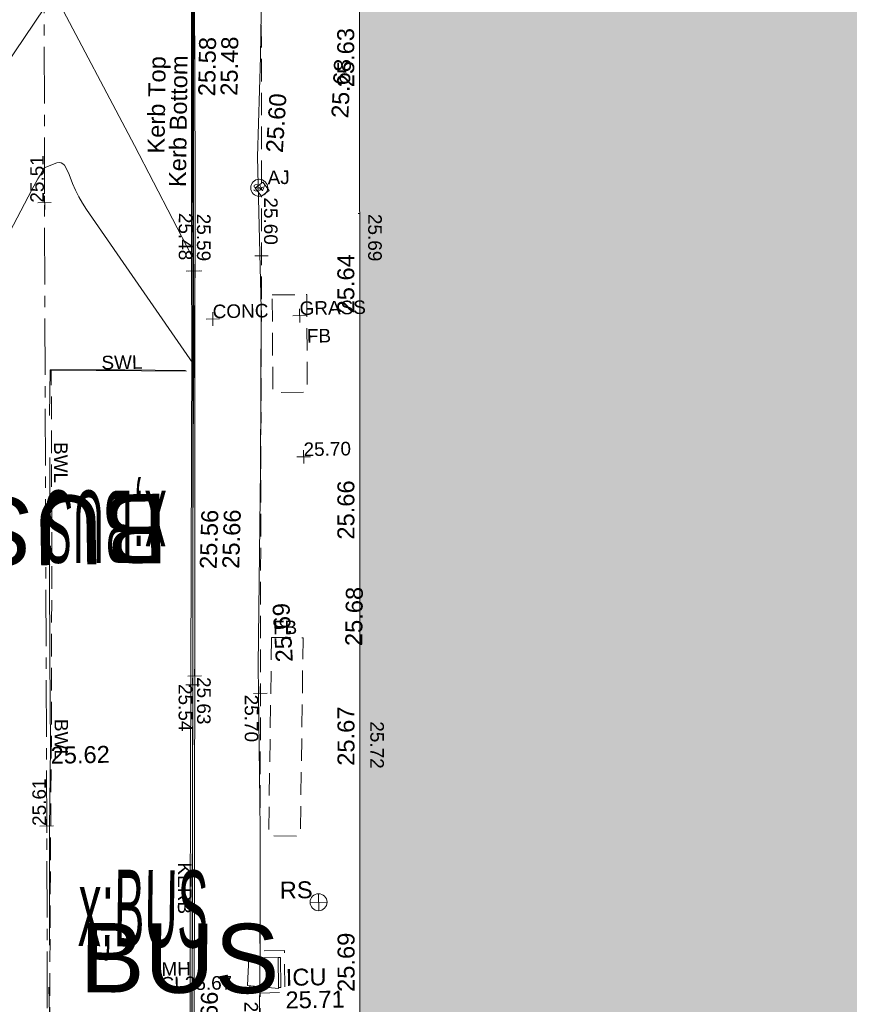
# Model space of a CAD drawing. Header units: millimetres. Extents: x -287732 to 520720, y -88450 to 287754.
# Tile 149 of 256: x -212884 to -194533, y 118755 to 140524. Entities that reach past the tile are written whole.
import ezdxf

# ---------------------------------------------------------------- set-up
doc = ezdxf.new("R2010")
doc.units = ezdxf.units.MM
for name, pattern in [('IMPORT-CENTER _6_', [2000, 1250, -250, 250, -250]), ('IMPORT-DASHED _2_', [750, 500, -250]), ('IMPORT-UG_ELEC_STREET LIGHTING_QLB2 _2_', [2700, 1500, -300, 0, -250, 150, -300, 0, -200])]:
    doc.linetypes.add(name, pattern=pattern)
for name, color, linetype, lineweight, true_color in [('00_TOPO_FOOTPATH', 7, 'Continuous', 9, 0xa50000), ('00_TOPO_FURN_SIGN', 7, 'Continuous', 9, 0x666666), ('00_TOPO_KERB_BOTTOM', 1, 'Continuous', 9, 0xff0000), ('00_TOPO_KERB_TOP', 7, 'Continuous', 9, 0xa500a5), ('00_TOPO_ROAD_MARKING_WHITE_CONTINUOUS', 7, 'Continuous', 9, 0x999999), ('00_TOPO_ROAD_MARKING_WHITE_DASH', 7, 'Continuous', 9, 0x999999), ('00_TOPO_SERV_IC', 5, 'Continuous', 9, 0x0000ff), ('00_TOPO_SERV_STOP_VALVE', 7, 'Continuous', 9, 0x666666), ('00_UAV_BUILDING_OUTLINE', 5, 'Continuous', 9, 0x0000ff), ('01_DTM_CONTOUR_MNR', 7, 'Continuous', 9, 0xa5a552), ('12333-PUM-2D-U-0001-C01 - Rev2_REVIT IMPORT_dwg', 7, 'Continuous', 9, 0x767676), ('A_RHA_Line', 7, 'Continuous', 9, 0x00a600), ('ARMSTRONG_JUNCTION', 7, 'Continuous', 9, 0xa55200), ('ARMSTRONG_JUNCTION_TXT', 7, 'Continuous', 9, 0xa55200), ('CONTOURS_MINOR', 7, 'Continuous', 9, 0x00a5a5), ('FLOWER_BED', 40, 'IMPORT-DASHED _2_', 9, 0xffbf00), ('FLOWER_BED_TXT', 40, 'Continuous', 9, 0xffbf00), ('KERB_BOTTOM', 7, 'Continuous', 9, 0x0000a5), ('KERB_BOTTOM_LVL', 7, 'Continuous', 9, 0x0000a5), ('KERB_BOTTOM_TXT', 7, 'Continuous', 9, 0x0000a5), ('KERB_TOP', 2, 'Continuous', 9, 0xffff00), ('KERB_TOP_LVL', 2, 'Continuous', 9, 0xffff00), ('MANHOLES', 7, 'Continuous', 9, 0xa50000), ('MANHOLES_LVL', 7, 'Continuous', 9, 0xa50000), ('MANHOLES_TXT', 7, 'Continuous', 9, 0xa50000), ('MARKINGS_DASHED_WHITE', 7, 'IMPORT-DASHED _2_', 9, 0xc0c0c0), ('MARKINGS_DASHED_WHITE_TXT', 7, 'Continuous', 9, 0xc0c0c0), ('MARKINGS_WHITE_LINE', 7, 'Continuous', 9, 0xc0c0c0), ('MARKINGS_WHITE_LINE_TXT', 7, 'Continuous', 9, 0xc0c0c0), ('ROAD_CROWNLINE', 7, 'IMPORT-CENTER _6_', 9, 0xa500a5), ('ROAD_CROWNLINE_LVL', 7, 'Continuous', 9, 0xa500a5), ('ROAD_MARKINGS', 7, 'Continuous', 9, 0xc0c0c0), ('SPOT_HEIGHTS_LVL', 7, 'Continuous', 9, 0x00a500)]:
    doc.layers.add(name, color=color, linetype=linetype, lineweight=lineweight, true_color=true_color)
for name, color, linetype, lineweight in [('00_TOPO_ROAD_TEXT', 7, 'Continuous', 9), ('A_RHA_Detail', 7, 'Continuous', 9), ('CHANGE_OF_SURFACE', 7, 'IMPORT-DASHED _2_', 9), ('CHANGE_OF_SURFACE_LVL', 7, 'Continuous', 9), ('GEN-TEXT', 7, 'Continuous', 9), ('Text', 7, 'Continuous', 9), ('TEXT_TXT', 7, 'Continuous', 9)]:
    doc.layers.add(name, color=color, linetype=linetype, lineweight=lineweight)
doc.styles.add('Arial_10', font='arial.ttf', dxfattribs={"height": 1536.319028})
doc.styles.add('Arial_3', font='arial.ttf', dxfattribs={"height": 300})
doc.styles.add('Swis721 Lt BT', font='swissl.ttf', dxfattribs={"height": 400})
doc.styles.add('Swis721 Lt BT_17', font='swissl.ttf', dxfattribs={"width": 0.426144, "height": 1700})
doc.styles.add('Swis721 Lt BT_18', font='swissl.ttf', dxfattribs={"width": 0.426144, "height": 1600.487118})
doc.styles.add('Swis721 Lt BT_2', font='swissl.ttf', dxfattribs={"height": 375})

# ---------------------------------------------------------------- blocks, each defined once
blk = doc.blocks.new('12333-PUM-2D-U-0001-C01 - Rev2_REVIT IMPORT_dwg_MSL_RoadSign_SYM-2077193-Site Location Plan Proposed')
at = {"layer": '00_TOPO_FURN_SIGN', "color": 254, "true_color": 0xcccccc}
for p, q in [((-500, 0), (500, 0)), ((0, -500), (0, 500))]:
    blk.add_line(p, q, dxfattribs=at)
blk.add_circle((0, 0), 500, dxfattribs=at)
blk = doc.blocks.new('12333-PUM-2D-U-0001-C01 - Rev2_REVIT IMPORT_dwg_MSL_Sluice_Valve_SYM-2077246-Site Location Plan Proposed')
at = {"layer": '00_TOPO_SERV_STOP_VALVE', "color": 254, "true_color": 0xcccccc}
blk.add_circle((0, 0), 500, dxfattribs=at)
at = {"layer": '00_TOPO_SERV_STOP_VALVE', "insert": (0, 199), "char_height": 400, "width": 785.11, "attachment_point": 2, "line_spacing_factor": 1.005062, "style": 'Swis721 Lt BT'}
blk.add_mtext('SV', dxfattribs=at)
blk = doc.blocks.new('12333-PUM-2D-U-0001-C01 - Rev2_REVIT IMPORT_dwg_MGS62954_T2_Galway_ITM_3d_Rev1-2077680-Site Location Plan Proposed')
at = {"layer": '00_TOPO_FOOTPATH', "color": 254, "true_color": 0xcccccc, "flags": 128}
blk.add_lwpolyline([(533697065, 725708028), (533697002, 725704734), (533696983, 725702114), (533696874, 725698723), (533696771, 725696519), (533696787, 725693159), (533696714, 725689608), (533696588, 725685275), (533696568, 725681646), (533696524, 725679141), (533696438, 725676039), (533696400, 725673539)], dxfattribs=at)
at = {"layer": '00_TOPO_KERB_BOTTOM', "color": 254, "true_color": 0xcccccc, "flags": 128}
blk.add_lwpolyline([(533695500, 725708174), (533695451, 725705384), (533695409, 725702843), (533695364, 725699926), (533695317, 725697160), (533695273, 725694358), (533695237, 725692164), (533695193, 725690121), (533695138, 725687448), (533695096, 725685243), (533695040, 725682670), (533694981, 725679619), (533694934, 725676973), (533694911, 725675533)], dxfattribs=at)
at = {"layer": '00_TOPO_KERB_TOP', "color": 254, "true_color": 0xcccccc, "flags": 128}
blk.add_lwpolyline([(533695545, 725708173), (533695495, 725705383), (533695452, 725702842), (533695407, 725699925), (533695361, 725697159), (533695316, 725694358), (533695280, 725692164), (533695236, 725690120), (533695181, 725687447), (533695139, 725685242), (533695084, 725682669), (533695024, 725679618), (533694977, 725676972), (533694967, 725676312), (533694954, 725675532)], dxfattribs=at)
at = {"layer": '00_TOPO_ROAD_MARKING_WHITE_CONTINUOUS', "color": 254, "true_color": 0xcccccc, "flags": 128}
for points in [[(533692070, 725690880), (533692100, 725691890), (533693750, 725691860), (533695090, 725691820)], [(533691830, 725678240), (533691840, 725677350), (533693310, 725677350), (533694640, 725677330)]]:
    blk.add_lwpolyline(points, dxfattribs=at)
at = {"layer": '00_TOPO_ROAD_MARKING_WHITE_DASH', "color": 254, "true_color": 0xcccccc, "flags": 128}
blk.add_lwpolyline([(533692060, 725689950), (533692010, 725687420), (533691980, 725685530), (533691960, 725683560), (533691910, 725681740), (533691860, 725679170)], dxfattribs=at)
at = {"layer": '00_TOPO_SERV_IC', "color": 254, "true_color": 0xcccccc}
for p, q in [((533696228, 725678203), (533696266, 725678813)), ((533696913, 725678813), (533696266, 725678813)), ((533696913, 725678127), (533696913, 725678813)), ((533696228, 725678203), (533696913, 725678127))]:
    blk.add_line(p, q, dxfattribs=at)
at = {"layer": '01_DTM_CONTOUR_MNR', "color": 254, "true_color": 0xcccccc, "flags": 128}
blk.add_lwpolyline([(533690320, 725697340), (533692330, 725700210), (533694052, 725696813), (533695270, 725694360), (533695320, 725696693), (533695328, 725697160), (533695360, 725698914), (533695380, 725699930)], dxfattribs=at)
at = {"xscale": 0.375, "yscale": 0.375, "zscale": 0.375}
for name, p in [('12333-PUM-2D-U-0001-C01 - Rev2_REVIT IMPORT_dwg_MSL_Sluice_Valve_SYM-2077246-Site Location Plan Proposed', (533696793, 725695832)), ('12333-PUM-2D-U-0001-C01 - Rev2_REVIT IMPORT_dwg_MSL_RoadSign_SYM-2077193-Site Location Plan Proposed', (533697830, 725680015))]:
    blk.add_blockref(name, p, dxfattribs=at)
at = {"layer": '00_TOPO_FOOTPATH', "color": 251, "true_color": 0x666666, "char_height": 375, "width": 1495.9, "attachment_point": 1, "line_spacing_factor": 1.005062, "style": 'Swis721 Lt BT_2'}
for s, insert, rotation in [('25.68', (533698415, 725697355), 86.0971), ('25.60', (533696954, 725696618), 85.3679), ('25.68', (533698518, 725685669), 88.2698), ('25.69', (533696981, 725685326), 92.524)]:
    blk.add_mtext(s, dxfattribs=dict(at, insert=insert, rotation=rotation))
at = {"layer": '00_TOPO_FURN_SIGN', "insert": (533696976, 725680483), "char_height": 375, "width": 783.57, "attachment_point": 1, "line_spacing_factor": 1.005062, "style": 'Swis721 Lt BT_2'}
blk.add_mtext('RS', dxfattribs=at)
at = {"layer": '00_TOPO_KERB_BOTTOM', "color": 251, "true_color": 0x666666, "char_height": 375, "attachment_point": 1, "line_spacing_factor": 1.005062, "style": 'Swis721 Lt BT_2'}
for s, insert, width, rotation in [('25.48', (533695971, 725697883), 1495.9, 88.0507), ('Kerb Bottom', (533694798, 725695884), 3414.46, 88.2676), ('25.56', (533695330, 725687433), 1495.9, 87.3041)]:
    blk.add_mtext(s, dxfattribs=dict(at, insert=insert, width=width, rotation=rotation))
at = {"layer": '00_TOPO_KERB_TOP', "color": 251, "true_color": 0x666666, "char_height": 375, "attachment_point": 1, "line_spacing_factor": 1.005062, "style": 'Swis721 Lt BT_2'}
for s, insert, width, rotation in [('25.58', (533695479, 725697881), 1495.9, 88.0507), ('Kerb Top', (533694336, 725696632), 2493.17, 88.2676), ('25.66', (533695827, 725687431), 1495.9, 87.3041), ('25.66', (533695148, 725676779), 1495.9, 87.8776)]:
    blk.add_mtext(s, dxfattribs=dict(at, insert=insert, width=width, rotation=rotation))
at = {"layer": '00_TOPO_ROAD_MARKING_WHITE_DASH', "color": 251, "true_color": 0x666666, "insert": (533691960, 725683555), "char_height": 375, "width": 1495.9, "attachment_point": 1, "line_spacing_factor": 1.005062, "style": 'Swis721 Lt BT_2'}
blk.add_mtext('25.62', dxfattribs=at)
at = {"layer": '00_TOPO_ROAD_TEXT', "color": 251, "true_color": 0x666666, "attachment_point": 1, "line_spacing_factor": 1.005062}
for insert, char_height, width, rotation, style in [((533694592, 725687573), 1600.5, 3039.56, 178.9086, 'Swis721 Lt BT_18'), ((533692544, 725680843), 1700, 3229.19, 358.195, 'Swis721 Lt BT_17')]:
    blk.add_mtext('x;BUS', dxfattribs=dict(at, insert=insert, char_height=char_height, width=width, rotation=rotation, style=style))
at = {"layer": '00_TOPO_SERV_IC', "color": 251, "true_color": 0x666666, "char_height": 375, "attachment_point": 1, "line_spacing_factor": 1.005062, "style": 'Swis721 Lt BT_2'}
for s, insert, width in [('ICU', (533697075, 725678554), 1021.01), ('25.71', (533697061, 725678054), 1495.9)]:
    blk.add_mtext(s, dxfattribs=dict(at, insert=insert, width=width))
at = {"layer": '00_UAV_BUILDING_OUTLINE', "color": 251, "true_color": 0x666666, "char_height": 375, "width": 1495.9, "attachment_point": 1, "rotation": 89.0222, "line_spacing_factor": 1.005062, "style": 'Swis721 Lt BT_2'}
for s, insert in [('25.63', (533698558, 725698022)), ('25.64', (533698473, 725693023)), ('25.66', (533698387, 725688023)), ('25.67', (533698302, 725683024)), ('25.69', (533698217, 725678025))]:
    blk.add_mtext(s, dxfattribs=dict(at, insert=insert))
blk = doc.blocks.new('12333-PUM-2D-U-0001-C01 - Rev2_REVIT IMPORT_dwg_SPOT-2077713-Site Location Plan Proposed')
at = {"layer": 'Text', "color": 253, "true_color": 0xaaaaaa}
for p, q in [((-500, 0), (500, 0)), ((0, 500), (0, -500))]:
    blk.add_line(p, q, dxfattribs=at)
blk = doc.blocks.new('12333-PUM-2D-U-0001-C01 - Rev2_REVIT IMPORT_dwg_SPOT-V264-Site Location Plan Proposed')
at = {"layer": 'CHANGE_OF_SURFACE_LVL', "color": 253, "true_color": 0xaaaaaa}
blk.add_line((-500, 0), (-380, 0), dxfattribs=at)
blk = doc.blocks.new('12333-PUM-2D-U-0001-C01 - Rev2_REVIT IMPORT_dwg_SPOT-2077769-Site Location Plan Proposed')
at = {"layer": 'CHANGE_OF_SURFACE_LVL', "color": 253, "true_color": 0xaaaaaa}
for p, q in [((-500, 0), (500, 0)), ((0, 500), (0, -500))]:
    blk.add_line(p, q, dxfattribs=at)
blk = doc.blocks.new('12333-PUM-2D-U-0001-C01 - Rev2_REVIT IMPORT_dwg_SPOT-V272-Site Location Plan Proposed')
at = {"layer": 'KERB_BOTTOM_LVL', "color": 9, "true_color": 0xaaaae1}
for p, q in [((-500, 0), (500, 0)), ((0, 500), (0, -500))]:
    blk.add_line(p, q, dxfattribs=at)
blk = doc.blocks.new('12333-PUM-2D-U-0001-C01 - Rev2_REVIT IMPORT_dwg_SPOT-2077810-Site Location Plan Proposed')
at = {"layer": 'KERB_TOP_LVL', "color": 51, "true_color": 0xffffaa}
for p, q in [((-500, 0), (500, 0)), ((0, 500), (0, -500))]:
    blk.add_line(p, q, dxfattribs=at)
blk = doc.blocks.new('12333-PUM-2D-U-0001-C01 - Rev2_REVIT IMPORT_dwg_SPOT-2077775-Site Location Plan Proposed')
at = {"layer": 'SPOT_HEIGHTS_LVL', "color": 9, "true_color": 0xaae1aa}
for p, q in [((-500, 0), (500, 0)), ((0, 500), (0, -500))]:
    blk.add_line(p, q, dxfattribs=at)
blk = doc.blocks.new('12333-PUM-2D-U-0001-C01 - Rev2_REVIT IMPORT_dwg_SPOT-2077774-Site Location Plan Proposed')
at = {"layer": 'ROAD_CROWNLINE_LVL', "color": 254, "true_color": 0xe1aae1}
for p, q in [((-500, 0), (500, 0)), ((0, 500), (0, -500))]:
    blk.add_line(p, q, dxfattribs=at)
blk = doc.blocks.new('12333-PUM-2D-U-0001-C01 - Rev2_REVIT IMPORT_dwg-1620468-Site Location Plan Proposed')
at = {"layer": 'ARMSTRONG_JUNCTION', "color": 9, "true_color": 0xe1c5aa, "flags": 128}
blk.add_lwpolyline([(55793, 80099), (55624, 79972), (55760, 79790), (55930, 79917)], close=True, dxfattribs=at)
at = {"layer": 'CHANGE_OF_SURFACE', "color": 253, "true_color": 0xaaaaaa, "flags": 128}
for points in [[(55767, 80079), (55813, 82719), (55842, 85434), (54387, 85485)], [(55339, 58345), (55340, 58395), (55341, 58459), (55386, 60412), (55427, 62172), (55974, 62181), (55978, 63105), (55436, 63110), (55545, 68803), (55644, 73916), (55738, 78473), (55761, 79791)]]:
    blk.add_lwpolyline(points, dxfattribs=at)
at = {"layer": 'CONTOURS_MINOR', "color": 254, "true_color": 0xaae1e1, "flags": 128}
blk.add_lwpolyline([(47888, 74919), (50682, 80017), (50728, 80098), (50774, 80180), (50822, 80260), (50870, 80340), (50968, 80499), (51249, 80607), (51298, 80614), (51343, 80608), (51381, 80585), (51415, 80549), (51442, 80498), (51468, 80447), (51491, 80395), (51513, 80341), (51588, 80142), (51651, 79992), (51720, 79844), (51800, 79702), (51885, 79563), (54178, 76129), (54226, 78419), (54233, 78715), (54239, 79012), (54245, 79309), (54251, 79606), (54263, 80199), (54292, 81696), (54300, 82152), (54309, 82607), (54318, 83063), (54326, 83518), (54344, 84429)], dxfattribs=at)
at = {"layer": 'FLOWER_BED', "color": 41, "true_color": 0xffe9aa, "flags": 128}
for points in [[(55961, 77606), (56723, 77597), (56697, 75440), (55935, 75449)], [(55812, 70035), (55673, 65650), (56372, 65628), (56511, 70013)]]:
    blk.add_lwpolyline(points, close=True, dxfattribs=at)
at = {"layer": 'GEN-TEXT', "color": 253, "true_color": 0xaaaaaa}
for p, q in [((55716, 79916), (55787, 79987)), ((55787, 79916), (55716, 79987))]:
    blk.add_line(p, q, dxfattribs=at)
at = {"layer": 'KERB_BOTTOM', "color": 9, "true_color": 0xaaaae1, "flags": 128}
blk.add_lwpolyline([(53921, 59366), (53878, 59365), (53894, 60144), (53927, 62491), (53953, 63869), (53999, 66351), (54050, 69016), (54143, 73985), (54176, 76129), (54252, 80201), (54313, 84433), (54403, 87647), (54440, 90498), (54490, 93289), (54499, 94400), (54475, 97933), (54570, 100571), (54655, 100647), (54796, 100722), (55366, 100712), (63624, 100608)], dxfattribs=at)
at = {"layer": 'KERB_TOP', "color": 51, "true_color": 0xffffaa, "flags": 128}
blk.add_lwpolyline([(53938, 60143), (53971, 62490), (53998, 63894), (54045, 66411), (54098, 69210), (54188, 73984), (54221, 76128), (54297, 80200), (54358, 84432)], dxfattribs=at)
at = {"layer": 'MANHOLES', "color": 9, "true_color": 0xe1aaaa}
for p, q in [((55200, 62959), (55224, 62958)), ((55196, 62298), (55196, 62343)), ((55633, 62295), (55196, 62298))]:
    blk.add_line(p, q, dxfattribs=at)
at = {"layer": 'MANHOLES', "color": 9, "true_color": 0xe1aaaa, "flags": 128}
blk.add_lwpolyline([(55834, 62954), (55885, 62954), (55880, 62293), (55834, 62294)], dxfattribs=at)
at = {"layer": 'MARKINGS_DASHED_WHITE', "color": 254, "true_color": 0xeaeaea, "flags": 128}
blk.add_lwpolyline([(50752, 61447), (50817, 64341), (50912, 68205), (50987, 72107), (51044, 76028)], dxfattribs=at)
at = {"layer": 'MARKINGS_WHITE_LINE', "color": 254, "true_color": 0xeaeaea}
blk.add_line((54032, 75948), (51044, 76028), dxfattribs=at)
at = {"layer": 'ROAD_CROWNLINE', "color": 254, "true_color": 0xe1aae1, "flags": 128}
blk.add_lwpolyline([(50017, 33937), (50181, 42277), (50538, 49563), (50767, 65954), (50960, 79732), (51224, 96758), (51752, 113780)], dxfattribs=at)
blk.add_blockref('12333-PUM-2D-U-0001-C01 - Rev2_REVIT IMPORT_dwg_MGS62954_T2_Galway_ITM_3d_Rev1-2077680-Site Location Plan Proposed', (-533641080, -725615854))
at = {"xscale": 0.3, "yscale": 0.3, "zscale": 0.3}
for name, p in [('12333-PUM-2D-U-0001-C01 - Rev2_REVIT IMPORT_dwg_SPOT-2077774-Site Location Plan Proposed', (50960, 79732)), ('12333-PUM-2D-U-0001-C01 - Rev2_REVIT IMPORT_dwg_SPOT-V264-Site Location Plan Proposed', (58040, 79367)), ('12333-PUM-2D-U-0001-C01 - Rev2_REVIT IMPORT_dwg_SPOT-2077769-Site Location Plan Proposed', (55738, 78473)), ('12333-PUM-2D-U-0001-C01 - Rev2_REVIT IMPORT_dwg_SPOT-V272-Site Location Plan Proposed', (54214, 78165)), ('12333-PUM-2D-U-0001-C01 - Rev2_REVIT IMPORT_dwg_SPOT-2077810-Site Location Plan Proposed', (54259, 78164)), ('12333-PUM-2D-U-0001-C01 - Rev2_REVIT IMPORT_dwg_SPOT-2077713-Site Location Plan Proposed', (56559, 77133)), ('12333-PUM-2D-U-0001-C01 - Rev2_REVIT IMPORT_dwg_SPOT-2077713-Site Location Plan Proposed', (54636, 77095)), ('12333-PUM-2D-U-0001-C01 - Rev2_REVIT IMPORT_dwg_SPOT-2077775-Site Location Plan Proposed', (56593, 74013)), ('12333-PUM-2D-U-0001-C01 - Rev2_REVIT IMPORT_dwg_SPOT-2077810-Site Location Plan Proposed', (54098, 69210)), ('12333-PUM-2D-U-0001-C01 - Rev2_REVIT IMPORT_dwg_SPOT-V272-Site Location Plan Proposed', (54050, 69016)), ('12333-PUM-2D-U-0001-C01 - Rev2_REVIT IMPORT_dwg_SPOT-2077769-Site Location Plan Proposed', (55545, 68803)), ('12333-PUM-2D-U-0001-C01 - Rev2_REVIT IMPORT_dwg_SPOT-2077774-Site Location Plan Proposed', (50767, 65954))]:
    blk.add_blockref(name, p, dxfattribs=at)
at = {"layer": 'ARMSTRONG_JUNCTION_TXT', "insert": (55902, 80350), "char_height": 300, "width": 583.98, "attachment_point": 1, "line_spacing_factor": 0.941778, "style": 'Arial_3'}
blk.add_mtext('AJ', dxfattribs=at)
at = {"layer": 'CHANGE_OF_SURFACE_LVL', "char_height": 300, "width": 1256.11, "attachment_point": 1, "rotation": 268.9468, "line_spacing_factor": 0.941778, "style": 'Arial_3'}
for s, insert in [('25.60', (56117, 79757)), ('25.69', (58414, 79352)), ('25.70', (55498, 68773)), ('25.72', (58265, 68136)), ('25.67', (55373, 61988))]:
    blk.add_mtext(s, dxfattribs=dict(at, insert=insert))
at = {"layer": 'FLOWER_BED_TXT', "char_height": 300, "width": 639.07, "attachment_point": 1, "line_spacing_factor": 0.941778, "style": 'Arial_3'}
for insert in [(56710, 76833), (55847, 70398)]:
    blk.add_mtext('FB', dxfattribs=dict(at, insert=insert))
at = {"layer": 'KERB_BOTTOM_LVL', "char_height": 300, "width": 1256.11, "attachment_point": 1, "rotation": 268.9468, "line_spacing_factor": 0.941778, "style": 'Arial_3'}
for s, insert in [('25.48', (54226, 79448)), ('25.54', (54040, 69034))]:
    blk.add_mtext(s, dxfattribs=dict(at, insert=insert))
at = {"layer": 'KERB_BOTTOM_TXT', "insert": (53954, 65089), "char_height": 300, "width": 1362.62, "attachment_point": 1, "rotation": 268.9468, "line_spacing_factor": 0.941778, "style": 'Arial_3'}
blk.add_mtext('KERB', dxfattribs=at)
at = {"layer": 'KERB_TOP_LVL', "char_height": 300, "width": 1256.11, "attachment_point": 1, "rotation": 268.9468, "line_spacing_factor": 0.941778, "style": 'Arial_3'}
for s, insert in [('25.59', (54627, 79422)), ('25.63', (54451, 69181))]:
    blk.add_mtext(s, dxfattribs=dict(at, insert=insert))
at = {"layer": 'MANHOLES_LVL', "insert": (53225, 62568), "char_height": 300, "width": 1895.19, "attachment_point": 1, "line_spacing_factor": 0.941778, "style": 'Arial_3'}
blk.add_mtext('CL25.67', dxfattribs=at)
at = {"layer": 'MANHOLES_TXT', "insert": (53249, 62894), "char_height": 300, "width": 774.97, "attachment_point": 1, "line_spacing_factor": 0.941778, "style": 'Arial_3'}
blk.add_mtext('MH', dxfattribs=at)
at = {"layer": 'MARKINGS_DASHED_WHITE_TXT', "char_height": 300, "width": 1083.49, "attachment_point": 1, "rotation": 268.9468, "line_spacing_factor": 0.941778, "style": 'Arial_3'}
for insert in [(51378, 74431), (51282, 68310)]:
    blk.add_mtext('BWL', dxfattribs=dict(at, insert=insert))
at = {"layer": 'MARKINGS_WHITE_LINE_TXT', "insert": (52156, 76323), "char_height": 300, "width": 1083.49, "attachment_point": 1, "line_spacing_factor": 0.941778, "style": 'Arial_3'}
blk.add_mtext('SWL', dxfattribs=at)
at = {"layer": 'ROAD_CROWNLINE_LVL', "char_height": 300, "width": 1256.11, "attachment_point": 1, "line_spacing_factor": 0.941778, "style": 'Arial_3'}
for s, insert, rotation in [('25.51', (50645, 79737), 89.11), ('25.61', (50452, 65959), 89.1982)]:
    blk.add_mtext(s, dxfattribs=dict(at, insert=insert, rotation=rotation))
at = {"layer": 'ROAD_MARKINGS', "char_height": 1536.3, "width": 5265.44, "attachment_point": 1, "line_spacing_factor": 0.941778, "style": 'Arial_10'}
for insert, rotation in [((53561, 71717), 180), ((51466, 63798), 358.698)]:
    blk.add_mtext('BUS', dxfattribs=dict(at, insert=insert, rotation=rotation))
at = {"layer": 'SPOT_HEIGHTS_LVL', "insert": (56593, 74328), "char_height": 300, "width": 1256.11, "attachment_point": 1, "line_spacing_factor": 0.941778, "style": 'Arial_3'}
blk.add_mtext('25.70', dxfattribs=at)
at = {"layer": 'TEXT_TXT', "char_height": 300, "attachment_point": 1, "line_spacing_factor": 0.941778, "style": 'Arial_3'}
for s, insert, width in [('CONC', (54636, 77410), 1469.14), ('GRASS', (56559, 77448), 1751.95)]:
    blk.add_mtext(s, dxfattribs=dict(at, insert=insert, width=width))

msp = doc.modelspace()

# ---------------------------------------------------------------- hatches: boundary and pattern name
at = {"layer": 'A_RHA_Detail', "true_color": 0xc0c0c0}
h = msp.add_hatch(color=9, dxfattribs=at)
h.paths.add_polyline_path([(-80881, -68503), (-80401, -68483), (-80401, -62985), (-24475, -63009), (-24456, -50840), (-36623, -50832), (-36623, -44229), (-50959, -44218), (-50959, -42574), (-54564, -42571), (-54566, -45054), (-92409, -45027), (-92412, -49202), (-100062, -49202), (-100052, -64853), (-86121, -64853), (-86092, -62958), (-84861, -62958), (-84855, -68240), (-80871, -68240)])
h.paths.add_polyline_path([(-137239, -68462), (-132720, -68433), (-132847, -62850), (-130455, -62917), (-130498, -61356), (-117581, -61423), (-117492, -49184), (-125137, -49178), (-125134, -45033), (-163007, -45006), (-163007, -44090), (-163124, -44090), (-163123, -42384), (-166564, -42384), (-166565, -44044), (-193158, -44025), (-193195, -62864), (-137270, -62917), (-137254, -65680)])
h.paths.add_polyline_path([(120311, -32334), (120312, -31611), (133451, -31638), (133469, -19718), (121296, -19692), (121320, -8191), (112277, -8172), (112263, -14811), (78286, -14740), (78293, -8167), (75242, -8161), (69356, -8153), (69354, -9157), (68373, -9155), (68373, -13706), (69334, -13708), (69325, -16250), (66623, -16250), (66620, -17995), (65989, -17995), (65985, -19731), (57152, -19712), (57127, -31560), (70278, -31587), (70278, -32272), (78264, -32285), (78267, -31020), (112336, -31091), (112336, -32318), (119781, -32333)])
h.paths.add_polyline_path([(7504, -1791), (15482, -674), (15484, 148), (56188, 206), (56156, 14338), (18017, 14236), (17968, 34313), (21727, 34324), (21709, 40608), (18010, 40608), (17996, 45484), (9770, 45421), (3966, 45447), (3985, 14177), (1023, 14177), (-277, 14191), (-232, 5968), (-226, 194), (553, 183), (7478, 143), (7489, -674)])
h.paths.add_polyline_path([(77756, 53), (77730, 1700), (94464, 1660), (94606, 17991), (88810, 18015), (88800, 14437), (69414, 14458), (69377, 100), (75242, 67)])
h.paths.add_polyline_path([(61252, 46454), (105775, 46473), (105768, 61853), (92285, 61853), (92309, 65784), (96107, 65768), (96060, 75209), (101085, 75072), (104988, 74765), (108404, 74364), (112009, 73787), (115645, 73050), (116891, 72762), (120209, 71893), (120865, 71704), (124136, 70670), (127436, 69481), (127820, 69395), (128274, 69332), (128732, 69307), (129190, 69320), (129645, 69372), (130095, 69461), (130535, 69588), (130963, 69751), (131376, 69950), (131771, 70182), (132163, 70461), (132496, 70742), (132821, 71065), (133117, 71414), (133384, 71787), (133617, 72179), (133817, 72591), (133983, 73018), (134112, 73458), (134204, 73907), (134258, 74362), (134273, 74820), (134251, 75277), (134190, 75731), (134091, 76179), (133955, 76617), (133783, 77041), (133576, 77450), (133336, 77840), (133064, 78209), (132762, 78554), (132432, 78872), (132077, 79161), (131698, 79420), (131300, 79646), (131094, 79746), (132146, 83110), (122788, 86283), (121604, 82800), (117096, 83871), (116842, 83526), (116121, 91222), (110238, 91274), (110194, 90435), (104988, 90486), (104973, 94310), (103746, 94310), (103840, 122852), (96365, 122932), (96350, 123952), (104556, 123902), (104607, 120249), (125503, 120134), (125662, 137657), (114480, 137699), (114382, 129150), (104644, 129188), (104578, 126217), (101184, 126159), (101265, 135959), (89967, 135989), (89928, 125824), (93631, 125841), (93581, 122932), (88697, 122905), (88679, 95739), (86378, 95739), (86378, 96178), (83280, 96201), (83274, 95736), (70170, 95733), (70166, 96272), (66675, 96257), (66655, 95756), (65785, 95756), (65888, 117471), (53473, 117488), (53434, 98570), (40649, 98570), (40610, 94406), (38854, 94410), (38849, 89464), (40612, 89518), (40665, 86258), (38372, 86306), (38370, 76901), (50938, 76944), (50923, 74599), (56485, 74589), (56485, 75195), (92465, 75233), (92646, 71767), (89811, 69363), (85313, 69361), (85313, 66907), (75210, 66903), (75210, 63816), (70819, 63816), (70819, 64253), (69457, 64253), (69456, 66902), (61303, 66899), (61305, 63970), (70500, 63970), (70500, 61853), (61246, 61849), (61252, 46656)])
h.paths.add_polyline_path([(-17153, 48569), (-17153, 60770), (-29363, 60775), (-29363, 67399), (-43507, 67405), (-43489, 69093), (-45766, 69109), (-45794, 67405), (-47272, 67404), (-47272, 66455), (-86005, 66469), (-86007, 60522), (-92663, 60522), (-92665, 50184), (-79752, 50180), (-79752, 48591), (-17158, 48569)])
h.paths.add_polyline_path([(-201056, 48629), (-138378, 48635), (-138378, 50133), (-125468, 50134), (-125469, 60566), (-132187, 60566), (-132187, 66533), (-170643, 66806), (-170643, 67739), (-200340, 67489), (-200349, 60828), (-201058, 60828), (-201057, 51102)])
h.paths.add_polyline_path([(-240052, 54769), (-239444, 54811), (-239187, 54842), (-238765, 54941), (-238382, 55122), (-237990, 55355), (-237269, 55936), (-237032, 56226), (-236793, 56569), (-236555, 57004), (-236433, 57267), (-236300, 57753), (-236251, 58017), (-236236, 58516), (-236233, 58988), (-236214, 59823), (-236364, 59821), (-236634, 60698), (-236392, 61432), (-236225, 61435), (-236202, 62638), (-232564, 62639), (-232564, 63049), (-232732, 63049), (-232860, 63458), (-232732, 63914), (-232561, 63914), (-232515, 70598), (-240629, 70599), (-240630, 72351), (-246413, 72347), (-246413, 70616), (-254450, 70619), (-254455, 70754), (-254470, 73192), (-263883, 73268), (-263902, 68261), (-263715, 68260), (-263553, 67820), (-263719, 67392), (-263914, 67392), (-263957, 58634), (-260181, 58611), (-260192, 56354), (-257185, 56339), (-257213, 57093), (-257339, 57093), (-257471, 57532), (-257339, 58062), (-257203, 58064), (-257174, 58599), (-256478, 58575), (-256478, 58789), (-256013, 58912), (-255397, 58781), (-255397, 58596), (-243810, 58586), (-243805, 58352), (-243741, 57885), (-243619, 57422), (-243424, 56944), (-243247, 56608), (-243003, 56250), (-242732, 55933), (-242372, 55603), (-242141, 55425), (-241805, 55217), (-241529, 55077), (-241101, 54917), (-240836, 54841), (-240453, 54789), (-240219, 54777)])
h.paths.add_polyline_path([(40277, 59895), (40329, 69197), (36589, 69218), (36619, 74674), (32264, 74687), (32233, 69156), (11917, 69270), (11967, 78219), (29088, 78123), (29143, 88141), (15719, 88216), (15733, 90590), (4594, 90652), (4525, 78265), (10097, 78234), (10077, 74773), (4548, 74804), (4466, 60107), (19126, 60025), (19140, 62528), (31739, 62457), (31725, 59943), (38370, 59906)])
h.paths.add_polyline_path([(-246083, 72334), (-246083, 72334), (-246208, 72334)])
h.paths.add_polyline_path([(-114575, 112178), (-114575, 112178), (-114707, 115802)])
h.paths.add_polyline_path([(-154700, 101760), (-114382, 101776), (-114382, 106927), (-113756, 106927), (-113758, 111847), (-114432, 111847), (-114432, 112178), (-114575, 112178), (-114579, 121707), (-123057, 121707), (-123069, 156453), (-119381, 156454), (-119381, 160166), (-115501, 160167), (-115503, 166207), (-132412, 166600), (-132412, 166666), (-135275, 166665), (-135275, 166628), (-135911, 166628), (-135911, 166352), (-152521, 166346), (-152518, 159143), (-150699, 159118), (-150759, 122561), (-151059, 122561), (-151061, 121302), (-154138, 121373), (-154138, 121865), (-154704, 121867), (-154689, 119352), (-154746, 119352), (-154746, 118722), (-160794, 118749), (-160794, 119411), (-163852, 119422), (-163855, 118762), (-167569, 118779), (-166635, 124395), (-166930, 124500), (-167569, 124708), (-168028, 124841), (-168631, 124991), (-169238, 125117), (-169850, 125220), (-170466, 125298), (-171089, 125352), (-171704, 125381), (-172325, 125386), (-172782, 125375), (-173402, 125337), (-174110, 125263), (-174634, 125190), (-175245, 125081), (-176047, 124896), (-176665, 124725), (-177045, 124609), (-177632, 124405), (-176665, 118819), (-177559, 118822), (-177662, 125263), (-176365, 126543), (-159462, 126320), (-157058, 128609), (-157061, 136153), (-158639, 137740), (-159352, 137740), (-161634, 140201), (-168728, 140257), (-171035, 137943), (-174184, 137943), (-176460, 140292), (-177342, 140292), (-177342, 140358), (-183429, 140356), (-185922, 137917), (-185922, 131757), (-186907, 131757), (-187725, 130810), (-187724, 127376), (-186481, 126305), (-186479, 122327), (-185176, 121059), (-180304, 121059), (-180304, 118802), (-193555, 118802), (-193555, 133118), (-192594, 133118), (-192594, 134201), (-192225, 134201), (-192226, 136615), (-192595, 136615), (-192595, 137734), (-193589, 137734), (-193589, 147475), (-193163, 147493), (-192766, 147531), (-192360, 147590), (-192200, 147617), (-191883, 147683), (-191569, 147762), (-191258, 147853), (-190829, 148002), (-190648, 148071), (-190350, 148198), (-190057, 148336), (-189770, 148486), (-189405, 148698), (-189133, 148873), (-188868, 149059), (-188610, 149255), (-188355, 149465), (-188080, 149714), (-187885, 149902), (-187546, 150266), (-187446, 150378), (-187241, 150629), (-187046, 150888), (-186862, 151154), (-186546, 151670), (-186524, 151707), (-163675, 151670), (-163688, 148134), (-157304, 148136), (-157304, 155760), (-157557, 155765), (-157556, 166678), (-187009, 166700), (-187013, 162054), (-188707, 162045), (-188706, 155022), (-188738, 154651), (-188799, 154283), (-188857, 154035), (-188966, 153679), (-189103, 153333), (-189266, 152998), (-189455, 152677), (-189645, 152421), (-189917, 152104), (-190213, 151809), (-190531, 151539), (-190869, 151294), (-191225, 151076), (-191598, 150887), (-192093, 150683), (-192519, 150562), (-192904, 150482), (-193187, 150441), (-193594, 150407), (-193595, 151460), (-205369, 151455), (-205354, 113350), (-207187, 113349), (-207184, 105991), (-205313, 105991), (-205311, 101770), (-175489, 101781), (-175489, 110890), (-154703, 110898), (-154700, 102692)])
h.paths.add_polyline_path([(193736, 113048), (208865, 114991), (208976, 114127), (216448, 115086), (216039, 118272), (232649, 120405), (233426, 114352), (240632, 115278), (239855, 121330), (256407, 123456), (257092, 118089), (264572, 119041), (261878, 138525), (259179, 138222), (259197, 137439), (254686, 136897), (255413, 131315), (240853, 129522), (239771, 137919), (240650, 138010), (240062, 142777), (239166, 142685), (237631, 151018), (266173, 154561), (271297, 142612), (276532, 144861), (274942, 148528), (302075, 160135), (300216, 164320), (301528, 164907), (300405, 167478), (299017, 166946), (295627, 174519), (294333, 177537), (287289, 174519), (289428, 169661), (272957, 162557), (271943, 164897), (267016, 162764), (268502, 159357), (265200, 157946), (226856, 153147), (227510, 148852), (228281, 141179), (227302, 141050), (227895, 136433), (228749, 136524), (229602, 128024), (217691, 126494), (217642, 126874), (215139, 126553), (215195, 126113), (215016, 126090), (214841, 127450), (192259, 124549), (193486, 114991)])
h.paths.add_polyline_path([(-78076, 117606), (-78076, 117610), (-78070, 129486), (-74723, 129478), (-74723, 125436), (-48016, 125380), (-47997, 135873), (-61198, 135902), (-74715, 135924), (-74724, 131865), (-78070, 131873), (-78063, 149550), (-58292, 149542), (-58292, 148946), (-37708, 148938), (-37703, 159740), (-44148, 159743), (-44148, 162961), (-49830, 162961), (-49831, 160632), (-78494, 160644), (-78494, 161615), (-78739, 161615), (-78692, 168188), (-90845, 168127), (-90963, 152687), (-89065, 152686), (-89080, 117610), (-78375, 117606)])
h.paths.add_polyline_path([(69255, 129236), (69260, 136168), (86068, 136131), (86009, 164703), (58790, 164724), (58790, 170119), (54460, 170122), (54457, 166153), (47042, 166159), (47041, 164669), (39173, 164675), (39173, 164079), (17015, 164095), (17002, 147267), (12660, 147267), (12654, 139138), (17031, 139135), (17025, 129935), (39191, 129919), (39191, 129258), (69014, 129236)])
h.paths.add_polyline_path([(39266, 139468), (33051, 139484), (33088, 153428), (39278, 153412), (39278, 152830), (43058, 152820), (43025, 140093), (39267, 140093)])
h.paths.add_polyline_path([(1980, 189123), (18699, 189180), (18678, 195254), (24349, 195273), (24335, 199551), (28830, 199566), (28798, 208816), (24335, 208806), (24334, 209113), (16812, 209088), (16807, 208844), (6772, 208809), (6797, 201489), (-8471, 201437), (-8471, 200429), (-11856, 200418), (-11824, 190892), (-7615, 190907), (-7615, 190171), (-4609, 190169), (-4608, 190917), (1973, 190939), (1977, 189837)])
h.paths.add_polyline_path([(-20506, 190640), (-20122, 206347), (-41550, 207015), (-41462, 210450), (-31391, 210152), (-31079, 223863), (-44305, 224231), (-44491, 211866), (-47510, 211943), (-47723, 203659), (-47076, 203635), (-47175, 199532), (-46801, 199520), (-46874, 195479), (-44600, 195425), (-44686, 192243), (-38074, 192136), (-38104, 191127), (-21538, 190669)])
h.paths.add_polyline_path([(16801, 195962), (9657, 196015), (9644, 199514), (11632, 199486), (11632, 203322), (16807, 203391), (16801, 195984)])
h.paths.add_polyline_path([(122085, 200536), (122088, 206386), (125211, 206386), (125211, 206646), (126203, 206646), (126203, 207041), (130401, 206979), (130444, 209883), (126203, 209946), (126203, 214624), (127365, 214624), (127365, 225380), (126160, 225380), (126207, 241475), (119483, 241496), (119479, 246182), (109944, 246175), (109953, 233033), (115001, 233033), (115000, 208653), (112026, 208653), (112024, 200539), (122025, 200536)])
h.paths.add_polyline_path([(30087, 200987), (38031, 201029), (38031, 202923), (38110, 202923), (38067, 208828), (38013, 208828), (38012, 209013), (30045, 208970), (30077, 202923)])
h.paths.add_polyline_path([(195986, 205662), (202897, 206052), (202677, 209946), (195766, 209555)])
h.paths.add_polyline_path([(-91652, 206393), (-79454, 206433), (-79629, 238246), (-68904, 238215), (-68919, 246313), (-68919, 246314), (-68757, 246313), (-68755, 246639), (-79620, 246651), (-79607, 247344), (-82155, 247318), (-82155, 247488), (-91641, 247473), (-91639, 246846), (-131470, 246641), (-131470, 250160), (-142857, 250177), (-142864, 246220), (-165119, 246272), (-165040, 253908), (-178677, 253930), (-178700, 238177), (-138599, 238209), (-138548, 206628), (-126647, 206572), (-126667, 234826), (-124963, 234826), (-124969, 234688), (-91596, 234664), (-91651, 207156)])
h.paths.add_polyline_path([(142124, 209114), (152768, 209127), (152745, 227013), (142101, 226999), (142122, 210583)])
h.paths.add_polyline_path([(168999, 209275), (169027, 226860), (161687, 226877), (161648, 209291), (168847, 209275)])
h.paths.add_polyline_path([(49761, 218477), (49794, 223316), (41274, 223363), (41274, 223291), (32187, 223352), (32202, 225553), (20082, 225635), (20035, 218708), (31566, 218630), (31566, 218599), (49750, 218477)])
h.paths.add_polyline_path([(162362, 234154), (162367, 241590), (135261, 241631), (135249, 234198), (160249, 234157)])
h.paths.add_polyline_path([(176459, 246710), (176516, 252173), (168884, 252253), (168935, 257069), (164355, 257117), (164296, 251512), (164417, 251511), (164368, 246837), (171460, 246762)])

# ---------------------------------------------------------------- linework, layer by layer
at = {"layer": 'A_RHA_Line', "color": 7}
for p, q in [((-205366, 143778), (-205364, 138778)), ((-205364, 138778), (-205362, 133778)), ((-205362, 133778), (-205360, 128778)), ((-205360, 128778), (-205358, 123778)), ((-205358, 123778), (-205357, 118778)), ((-205357, 118778), (-205355, 113778))]:
    msp.add_line(p, q, dxfattribs=at)

# ---------------------------------------------------------------- block references
at = {"layer": '12333-PUM-2D-U-0001-C01 - Rev2_REVIT IMPORT_dwg', "color": 254, "linetype": 'IMPORT-UG_ELEC_STREET LIGHTING_QLB2 _2_', "true_color": 0xffd4d4, "rotation": 0.9999999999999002}
msp.add_blockref('12333-PUM-2D-U-0001-C01 - Rev2_REVIT IMPORT_dwg-1620468-Site Location Plan Proposed', (-261895, 55870), dxfattribs=at)

doc.saveas('drawing.dxf')
